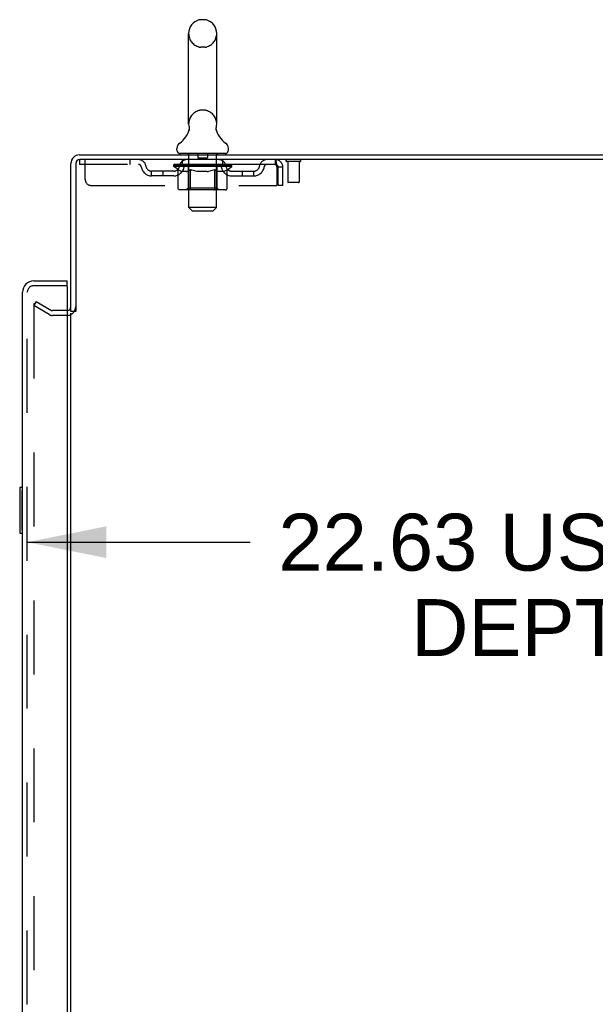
# Model space of a CAD drawing. Header units: inches. Extents: x 0 to 293, y 0 to 190.
# Tile 68 of 71: x 162 to 174, y 122 to 143. Entities that reach past the tile are written whole.
import ezdxf

# ---------------------------------------------------------------- set-up
doc = ezdxf.new("R2010")
doc.units = ezdxf.units.IN
doc.header["$LTSCALE"] = 16.12069
doc.header["$MEASUREMENT"] = 0
doc.linetypes.add('HIDDEN', pattern=[0.2, 0.1, -0.1])
doc.layers.get('0').update_dxf_attribs({"linetype": 'CONTINUOUS'})
for name, color, linetype in [('DEFAULT_2', 8, 'HIDDEN'), ('DIMENSIONS', 7, 'CONTINUOUS'), ('LEFTHAND_DOOR_ASSEMBLY', 7, 'CONTINUOUS'), ('RIGHTHAND_DOOR_ASSEMBLY', 7, 'CONTINUOUS')]:
    doc.layers.add(name, color=color, linetype=linetype)
doc.styles.get("Standard").update_dxf_attribs({"font": 'arial.ttf'})
doc.dimstyles.new('DIMSTYLE_2', dxfattribs={"dimtxt": 1.241379, "dimasz": 1.724138, "dimexe": 0.09, "dimexo": 0.07, "dimgap": 0.036, "dimtad": 0, "dimtih": 1, "dimtoh": 1, "dimzin": 4, "dimdsep": 46, "dimtxsty": 'Standard', "dimblk": '_FILLED', "dimblk1": '_FILLED', "dimblk2": '_FILLED', "dimcen": 0.09, "dimadec": 3, "dimazin": 1, "dimtfac": 1, "dimtdec": 3, "dimtofl": 0, "dimtmove": 0, "dimatfit": 3, "dimldrblk": '_FILLED', "dimfxl": 0, "dimtolj": 1, "dimtzin": 4, "dimarcsym": 0})

# ---------------------------------------------------------------- blocks, each defined once
blk = doc.blocks.new('_FILLED')
at = {"color": 0, "linetype": 'ByBlock'}
blk.add_solid([(0, 0), (-1, 0.2), (-1, -0.2)], dxfattribs=at)
blk = doc.blocks.new('*D2')
at = {"layer": 'DIMENSIONS', "color": 2, "linetype": 'Continuous'}
for p, q in [((161.744, 131.816), (166.612, 131.816)), ((184.369, 131.816), (179.501, 131.816))]:
    blk.add_line(p, q, dxfattribs=at)
at = {"layer": 'DIMENSIONS', "color": 2, "linetype": 'Continuous', "xscale": 1.724137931, "yscale": 1.724137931, "zscale": 1.724137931, "rotation": 180}
blk.add_blockref('_FILLED', (161.744, 131.816), dxfattribs=at)
at = {"layer": 'DIMENSIONS', "color": 2, "linetype": 'Continuous', "xscale": 1.724137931, "yscale": 1.724137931, "zscale": 1.724137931}
blk.add_blockref('_FILLED', (184.369, 131.816), dxfattribs=at)
at = {"layer": 'DIMENSIONS', "color": 2, "linetype": 'Continuous', "insert": (173.057, 132.437), "char_height": 1.24138, "width": 11.64774, "attachment_point": 2, "line_spacing_factor": 0.9}
blk.add_mtext('22.63 USABLE\\PDEPTH', dxfattribs=at)

msp = doc.modelspace()

# ---------------------------------------------------------------- linework, layer by layer
at = {"color": 7, "linetype": 'Continuous'}
for p, q in [((165.617, 143.205), (165.529, 143.205)), ((165.267, 140.93), (165.267, 142.905)), ((165.879, 140.93), (165.879, 142.905)), ((165.867, 140.836), (165.868, 140.841)), ((165.867, 140.831), (165.867, 140.836)), ((165.867, 140.826), (165.867, 140.831)), ((165.867, 140.821), (165.867, 140.826)), ((165.868, 140.816), (165.867, 140.821)), ((165.868, 140.846), (165.869, 140.851)), ((165.868, 140.841), (165.868, 140.846)), ((165.868, 140.811), (165.868, 140.816)), ((165.869, 140.806), (165.868, 140.811)), ((165.87, 140.801), (165.869, 140.806)), ((165.87, 140.856), (165.871, 140.86)), ((165.87, 140.797), (165.87, 140.801)), ((165.871, 140.793), (165.87, 140.797)), ((165.273, 140.787), (165.272, 140.782)), ((165.011, 140.358), (165.011, 140.398)), ((166.136, 140.358), (166.136, 140.398)), ((165.073, 140.289), (165.073, 140.259)), ((166.073, 140.289), (165.073, 140.289)), ((166.073, 140.289), (166.073, 140.259)), ((162.802, 136.842), (162.698, 136.842))]:
    msp.add_line(p, q, dxfattribs=at)
at = {"color": 3, "linetype": 'Continuous'}
for p, q in [((162.887, 140.259), (186.646, 140.259)), ((186.698, 140.155), (162.892, 140.155)), ((162.698, 136.842), (162.698, 140.07)), ((162.802, 140.065), (162.802, 136.842)), ((162.698, 57.707), (162.698, 136.811))]:
    msp.add_line(p, q, dxfattribs=at)
at = {"color": 7, "linetype": 'Continuous'}
for points in [[(165.275, 140.86), (165.276, 140.856), (165.277, 140.851), (165.278, 140.846), (165.278, 140.841), (165.279, 140.836), (165.279, 140.831), (165.279, 140.826), (165.279, 140.821), (165.279, 140.816), (165.278, 140.811), (165.277, 140.806), (165.277, 140.801), (165.276, 140.796), (165.275, 140.791), (165.273, 140.787)], [(165.869, 140.851), (165.87, 140.855), (165.871, 140.86)]]:
    msp.add_lwpolyline(points, dxfattribs=at)
for centre, radius, start, end in [((165.573, 142.905), 0.306, 105.6303, 180), ((165.529, 143.061), 0.144, 90, 105.6303), ((165.617, 143.061), 0.144, 74.3697, 90), ((165.573, 142.905), 0.306, 0, 74.3697), ((164.775, 140.946), 0.523, 304.6624, 347.2389), ((165.573, 140.93), 0.306, 180, 193.2053), ((166.371, 140.946), 0.523, 192.7611, 235.3376), ((165.573, 140.93), 0.306, 346.7947, 360), ((165.154, 140.398), 0.144, 124.6624, 180), ((165.992, 140.398), 0.144, 360, 55.3376), ((162.887, 140.07), 0.085, 94.4898, 175.5102), ((165.08, 140.358), 0.069, 180, 265), ((166.067, 140.358), 0.069, 275, 360)]:
    msp.add_arc(centre, radius, start, end, dxfattribs=at)
at = {"color": 3, "linetype": 'Continuous'}
for centre, radius, start, end in [((162.887, 140.07), 0.189, 90, 180), ((162.892, 140.065), 0.09, 90, 180), ((162.613, 136.948), 0.085, 274.0493, 360)]:
    msp.add_arc(centre, radius, start, end, dxfattribs=at)
at = {"layer": 'DEFAULT_2', "color": 8, "linetype": 'HIDDEN'}
for p, q in [((165.617, 142.605), (165.529, 142.605)), ((165.617, 141.23), (165.529, 141.23)), ((162.886, 140.155), (162.886, 140.051)), ((162.886, 140.155), (162.892, 140.155)), ((163.011, 139.718), (163.011, 140.155)), ((163.986, 140.155), (163.986, 140.051)), ((165.136, 140.051), (165.136, 140.155)), ((165.253, 140.289), (165.253, 140.259)), ((165.273, 139.108), (165.273, 140.259)), ((165.468, 140.279), (165.468, 140.199)), ((165.668, 140.189), (165.478, 140.189)), ((165.678, 140.279), (165.678, 140.199)), ((165.873, 139.108), (165.873, 140.259)), ((165.893, 140.289), (165.893, 140.259)), ((166.011, 140.051), (166.011, 140.155)), ((167.156, 140.155), (167.156, 140.051)), ((167.158, 140.154), (167.156, 140.155)), ((167.156, 140.051), (162.886, 140.051)), ((164.94, 140.004), (164.94, 140.045)), ((164.94, 140.044), (165.246, 140.044)), ((165.037, 139.937), (164.94, 140.004)), ((166.206, 140.004), (164.94, 140.004)), ((164.941, 140.044), (164.941, 140.049)), ((165.061, 140.048), (164.941, 140.049)), ((164.949, 140.045), (164.949, 140.051)), ((164.958, 140.041), (164.958, 140.045)), ((164.958, 140.041), (166.188, 140.041)), ((164.967, 140.041), (164.967, 140.045)), ((164.968, 140.041), (164.968, 140.045)), ((164.978, 140.045), (164.978, 140.051)), ((164.994, 140.041), (164.994, 140.045)), ((164.996, 140.041), (164.996, 140.045)), ((165.025, 140.045), (165.025, 140.051)), ((165.037, 139.53), (165.037, 139.937)), ((165.037, 139.937), (165.052, 139.927)), ((165.039, 140.041), (165.039, 140.045)), ((165.042, 140.041), (165.042, 140.045)), ((165.061, 140.044), (165.061, 140.048)), ((165.088, 140.045), (165.088, 140.051)), ((165.089, 140.041), (165.089, 140.044)), ((165.09, 140.041), (165.09, 140.044)), ((165.093, 140.041), (165.093, 140.044)), ((165.1, 140.041), (165.1, 140.045)), ((165.1, 140.041), (165.1, 140.044)), ((165.104, 140.041), (165.104, 140.045)), ((165.107, 140.041), (165.107, 140.045)), ((165.111, 140.041), (165.111, 140.044)), ((165.126, 140.041), (165.126, 140.044)), ((165.144, 140.041), (165.144, 140.047)), ((165.144, 140.041), (165.144, 140.044)), ((165.165, 140.041), (165.165, 140.044)), ((165.166, 140.045), (165.166, 140.051)), ((165.176, 140.041), (165.176, 140.045)), ((165.18, 140.041), (165.18, 140.045)), ((165.189, 140.041), (165.189, 140.044)), ((165.2, 140.041), (165.2, 140.048)), ((165.216, 140.041), (165.216, 140.044)), ((165.219, 140.041), (165.219, 140.044)), ((165.246, 140.041), (165.246, 140.044)), ((165.313, 140.044), (165.251, 140.044)), ((165.256, 140.045), (165.256, 140.051)), ((165.26, 139.533), (165.26, 140.001)), ((165.263, 140.041), (165.263, 140.045)), ((165.268, 140.041), (165.268, 140.045)), ((165.274, 140.041), (165.274, 140.05)), ((165.278, 140.041), (165.278, 140.044)), ((165.289, 140.041), (165.289, 140.044)), ((165.304, 139.936), (165.289, 139.926)), ((165.304, 139.53), (165.304, 139.936)), ((165.304, 139.936), (165.334, 139.926)), ((165.313, 140.041), (165.313, 140.044)), ((165.388, 140.044), (165.329, 140.044)), ((165.349, 140.041), (165.349, 140.044)), ((165.357, 140.045), (165.357, 140.051)), ((165.36, 140.041), (165.36, 140.045)), ((165.363, 140.041), (165.363, 140.051)), ((165.365, 140.041), (165.365, 140.045)), ((165.373, 140.041), (165.373, 140.045)), ((165.388, 140.041), (165.388, 140.044)), ((165.469, 140.044), (165.414, 140.044)), ((165.427, 140.041), (165.427, 140.044)), ((165.459, 140.044), (165.573, 140.051)), ((165.463, 140.045), (165.463, 140.051)), ((165.464, 140.051), (165.463, 140.051)), ((165.464, 140.045), (165.464, 140.051)), ((165.464, 140.041), (165.464, 140.045)), ((165.468, 140.041), (165.468, 140.045)), ((165.469, 140.041), (165.469, 140.045)), ((165.469, 140.041), (165.469, 140.044)), ((165.552, 140.044), (165.504, 140.044)), ((165.51, 140.041), (165.51, 140.044)), ((165.552, 140.041), (165.552, 140.044)), ((165.571, 140.045), (165.57, 140.045)), ((165.57, 140.041), (165.57, 140.045)), ((165.571, 140.041), (165.571, 140.045)), ((165.573, 140.045), (165.573, 140.051)), ((165.573, 140.051), (165.688, 140.044)), ((165.576, 140.041), (165.576, 140.045)), ((165.576, 140.041), (165.576, 140.045)), ((165.576, 140.045), (165.576, 140.045)), ((165.594, 140.041), (165.594, 140.044)), ((165.594, 140.044), (165.642, 140.044)), ((165.637, 140.041), (165.637, 140.044)), ((165.677, 140.041), (165.677, 140.045)), ((165.678, 140.041), (165.678, 140.044)), ((165.678, 140.044), (165.732, 140.044)), ((165.679, 140.041), (165.679, 140.045)), ((165.683, 140.045), (165.683, 140.051)), ((165.683, 140.045), (165.683, 140.051)), ((165.683, 140.051), (165.683, 140.051)), ((165.683, 140.041), (165.683, 140.045)), ((165.719, 140.041), (165.719, 140.044)), ((165.758, 140.041), (165.758, 140.044)), ((165.758, 140.044), (165.817, 140.044)), ((165.773, 140.041), (165.773, 140.045)), ((165.781, 140.041), (165.781, 140.045)), ((165.784, 140.041), (165.784, 140.051)), ((165.786, 140.041), (165.786, 140.045)), ((165.79, 140.045), (165.79, 140.051)), ((165.797, 140.041), (165.797, 140.044)), ((165.839, 139.935), (165.811, 139.926)), ((165.833, 140.041), (165.833, 140.044)), ((165.833, 140.044), (165.895, 140.044)), ((165.839, 139.53), (165.839, 139.935)), ((165.839, 139.935), (165.854, 139.926)), ((165.857, 140.041), (165.857, 140.044)), ((165.868, 140.041), (165.868, 140.044)), ((165.872, 140.041), (165.872, 140.05)), ((165.878, 140.041), (165.878, 140.045)), ((165.883, 140.041), (165.883, 140.045)), ((165.886, 139.533), (165.886, 140.001)), ((165.89, 140.045), (165.89, 140.051)), ((165.9, 140.041), (165.9, 140.044)), ((165.9, 140.044), (166.101, 140.044)), ((165.927, 140.041), (165.927, 140.044)), ((165.93, 140.041), (165.93, 140.044)), ((165.946, 140.041), (165.946, 140.048)), ((165.957, 140.041), (165.957, 140.044)), ((165.966, 140.041), (165.966, 140.045)), ((165.97, 140.041), (165.97, 140.045)), ((165.98, 140.045), (165.98, 140.051)), ((165.982, 140.041), (165.982, 140.044)), ((166.002, 140.041), (166.002, 140.047)), ((166.002, 140.041), (166.002, 140.044)), ((166.021, 140.041), (166.021, 140.044)), ((166.035, 140.041), (166.035, 140.044)), ((166.039, 140.041), (166.039, 140.045)), ((166.042, 140.041), (166.042, 140.045)), ((166.046, 140.041), (166.046, 140.045)), ((166.046, 140.041), (166.046, 140.044)), ((166.053, 140.041), (166.053, 140.044)), ((166.056, 140.041), (166.056, 140.044)), ((166.057, 140.041), (166.057, 140.044)), ((166.058, 140.045), (166.058, 140.051)), ((166.107, 139.935), (166.093, 139.926)), ((166.104, 140.041), (166.104, 140.045)), ((166.107, 140.041), (166.107, 140.045)), ((166.107, 139.935), (166.206, 140.004)), ((166.107, 139.53), (166.107, 139.935)), ((166.122, 140.045), (166.122, 140.051)), ((166.15, 140.041), (166.15, 140.045)), ((166.152, 140.041), (166.152, 140.045)), ((166.168, 140.045), (166.168, 140.051)), ((166.178, 140.041), (166.178, 140.045)), ((166.179, 140.041), (166.179, 140.045)), ((166.188, 140.041), (166.188, 140.045)), ((166.197, 140.045), (166.197, 140.051)), ((166.206, 140.004), (166.206, 140.051)), ((167.184, 140.002), (167.189, 139.988)), ((167.189, 139.988), (167.189, 139.593)), ((167.219, 139.593), (167.219, 139.988)), ((167.323, 139.988), (167.219, 139.988)), ((167.323, 139.593), (167.323, 139.988)), ((167.694, 140.112), (167.41, 140.112)), ((167.428, 140.112), (167.428, 139.665)), ((167.676, 140.112), (167.676, 139.665)), ((164.459, 139.8), (164.459, 139.904)), ((164.942, 139.904), (164.459, 139.904)), ((164.942, 139.8), (164.459, 139.8)), ((164.709, 139.8), (164.709, 139.904)), ((165.066, 139.918), (165.052, 139.927)), ((165.081, 139.91), (165.066, 139.918)), ((165.095, 139.903), (165.081, 139.91)), ((165.11, 139.897), (165.095, 139.903)), ((165.124, 139.893), (165.11, 139.897)), ((165.218, 139.893), (165.124, 139.893)), ((165.218, 139.893), (165.232, 139.897)), ((165.246, 139.903), (165.232, 139.897)), ((165.261, 139.91), (165.246, 139.903)), ((165.275, 139.918), (165.26, 139.91)), ((165.29, 139.926), (165.275, 139.917)), ((165.362, 139.918), (165.333, 139.926)), ((165.391, 139.91), (165.362, 139.918)), ((165.419, 139.903), (165.39, 139.91)), ((165.446, 139.898), (165.418, 139.903)), ((165.474, 139.893), (165.446, 139.898)), ((165.672, 139.893), (165.474, 139.893)), ((165.672, 139.893), (165.7, 139.897)), ((165.727, 139.903), (165.699, 139.897)), ((165.755, 139.91), (165.727, 139.903)), ((165.783, 139.917), (165.754, 139.91)), ((165.811, 139.926), (165.782, 139.917)), ((165.868, 139.917), (165.853, 139.926)), ((165.881, 139.91), (165.867, 139.917)), ((165.895, 139.903), (165.881, 139.91)), ((165.908, 139.898), (165.895, 139.903)), ((165.922, 139.893), (165.908, 139.898)), ((166.026, 139.893), (165.922, 139.893)), ((166.026, 139.893), (166.039, 139.898)), ((166.052, 139.903), (166.039, 139.897)), ((166.066, 139.91), (166.052, 139.903)), ((166.079, 139.917), (166.066, 139.91)), ((166.093, 139.926), (166.079, 139.917)), ((166.205, 139.904), (166.688, 139.904)), ((166.205, 139.8), (166.688, 139.8)), ((166.438, 139.8), (166.438, 139.904)), ((166.688, 139.8), (166.688, 139.904)), ((163.136, 139.593), (167.189, 139.593)), ((165.26, 139.533), (165.221, 139.493)), ((165.886, 139.533), (165.26, 139.533)), ((165.835, 139.506), (165.836, 139.51)), ((165.886, 139.533), (165.926, 139.493)), ((167.323, 139.593), (167.219, 139.593)), ((167.666, 139.655), (167.438, 139.655)), ((166.064, 139.493), (165.08, 139.493)), ((165.823, 139.494), (165.826, 139.495)), ((165.826, 139.495), (165.828, 139.497)), ((165.828, 139.497), (165.83, 139.5)), ((165.342, 139.039), (165.273, 139.108)), ((165.873, 139.108), (165.273, 139.108)), ((165.804, 139.039), (165.873, 139.108)), ((165.342, 139.039), (165.804, 139.039)), ((161.938, 137.064), (161.886, 136.974)), ((161.886, 136.994), (161.886, 57.525)), ((162.225, 136.778), (161.886, 136.974)), ((161.938, 137.064), (162.277, 136.868)), ((162.613, 136.863), (162.294, 136.863)), ((162.613, 136.759), (162.294, 136.759))]:
    msp.add_line(p, q, dxfattribs=at)
for points in [[(167.158, 140.154), (167.161, 140.151), (167.163, 140.146), (167.166, 140.139), (167.168, 140.13), (167.17, 140.119), (167.173, 140.106), (167.175, 140.092), (167.177, 140.077), (167.18, 140.061), (167.182, 140.043), (167.184, 140.025), (167.187, 140.007), (167.189, 139.988)], [(167.163, 140.048), (167.161, 140.05), (167.158, 140.051), (167.156, 140.051)], [(167.163, 140.048), (167.166, 140.045), (167.168, 140.042), (167.17, 140.037), (167.173, 140.033), (167.175, 140.027), (167.177, 140.022), (167.18, 140.016), (167.182, 140.009), (167.184, 140.002)], [(165.08, 139.493), (165.074, 139.493), (165.069, 139.494), (165.064, 139.495), (165.059, 139.497), (165.055, 139.5), (165.05, 139.503), (165.047, 139.506), (165.043, 139.51), (165.04, 139.515), (165.038, 139.519), (165.037, 139.525), (165.037, 139.53)], [(165.326, 139.493), (165.323, 139.493), (165.321, 139.494), (165.318, 139.495), (165.316, 139.497), (165.313, 139.5), (165.311, 139.503), (165.309, 139.506), (165.308, 139.51), (165.306, 139.515), (165.305, 139.519), (165.305, 139.525), (165.304, 139.53)], [(165.83, 139.5), (165.833, 139.503), (165.835, 139.506), (165.836, 139.51), (165.838, 139.515)], [(165.838, 139.515), (165.839, 139.519), (165.839, 139.525), (165.839, 139.53)], [(165.839, 139.519), (165.839, 139.525), (165.839, 139.53)], [(166.064, 139.493), (166.069, 139.493), (166.075, 139.494), (166.08, 139.495), (166.084, 139.497), (166.089, 139.5), (166.093, 139.503), (166.097, 139.506), (166.101, 139.51), (166.103, 139.515), (166.105, 139.519), (166.107, 139.525), (166.107, 139.53)], [(165.818, 139.493), (165.821, 139.493), (165.823, 139.494)], [(161.903, 137.014), (161.901, 137.014), (161.899, 137.013), (161.897, 137.013), (161.896, 137.012), (161.894, 137.011), (161.892, 137.009), (161.891, 137.008), (161.889, 137.006), (161.888, 137.004), (161.887, 137.002), (161.887, 137), (161.886, 136.998), (161.886, 136.996), (161.886, 136.994)], [(161.911, 137.012), (161.909, 137.012), (161.907, 137.013), (161.905, 137.013), (161.903, 137.014), (161.903, 137.014)]]:
    msp.add_lwpolyline(points, dxfattribs=at)
for centre, radius, start, end in [((165.573, 142.905), 0.306, 180, 254.3697), ((165.573, 142.905), 0.306, 285.6303, 360), ((165.529, 142.748), 0.144, 254.3697, 270), ((165.617, 142.748), 0.144, 270, 285.6303), ((165.573, 140.93), 0.306, 105.6303, 180), ((165.529, 141.086), 0.144, 90, 105.6303), ((165.617, 141.086), 0.144, 74.3697, 90), ((165.573, 140.93), 0.306, 0, 74.3697), ((164.169, 139.988), 0.167, 8.0716, 90), ((165.231, 139.988), 0.167, 90, 171.9284), ((165.08, 140.358), 0.069, 265, 270), ((165.243, 140.259), 0.03, 0, 90), ((165.458, 140.279), 0.01, 0, 90), ((165.478, 140.199), 0.01, 180, 270), ((165.668, 140.199), 0.01, 270, 360), ((165.688, 140.279), 0.01, 90, 180), ((165.903, 140.259), 0.03, 90, 180), ((165.916, 139.988), 0.167, 8.0716, 90), ((166.067, 140.358), 0.069, 270, 275), ((166.977, 139.988), 0.167, 90, 171.9284), ((167.156, 139.988), 0.167, 0, 90), ((167.41, 140.134), 0.0215, 90, 270), ((167.694, 140.134), 0.0215, 270, 90), ((164.17, 139.989), 0.0625, 7.9863, 90), ((164.459, 140.029), 0.229, 187.9863, 270), ((164.459, 140.029), 0.125, 188.0716, 270), ((164.942, 140.029), 0.125, 270, 351.9284), ((164.942, 140.029), 0.229, 270, 352.0137), ((165.23, 139.989), 0.0625, 90, 172.0137), ((165.221, 140.001), 0.0398, 0, 90), ((165.926, 140.001), 0.0398, 90, 180), ((165.916, 139.989), 0.0625, 7.9863, 90), ((166.205, 140.029), 0.229, 187.9863, 270), ((166.205, 140.029), 0.125, 188.0716, 270), ((166.688, 140.029), 0.125, 270, 351.9284), ((166.688, 140.029), 0.229, 270, 352.0137), ((166.976, 139.989), 0.0625, 90, 172.0137), ((167.156, 139.988), 0.063, 0, 90), ((163.136, 139.718), 0.125, 180, 270), ((167.438, 139.665), 0.01, 180, 270), ((167.666, 139.665), 0.01, 270, 360), ((162.613, 136.948), 0.189, 270, 360), ((162.294, 136.896), 0.137, 240, 270), ((162.294, 136.896), 0.033, 240, 270), ((162.613, 136.948), 0.085, 270, 274.0493)]:
    msp.add_arc(centre, radius, start, end, dxfattribs=at)
for centre, major_axis, ratio, start_param, end_param in [((165.573, 140.051), (0.633, 0.007), 0.05963, 9.249616, 9.431313), ((165.573, 140.051), (0.633, 0), 0.060556, -3.083241, -2.96706), ((165.573, 140.051), (0.633, 0.013), 0.05688, 2.791345, 2.965878), ((164.964, 140.039), (0.198, -0.002), 0.05963, 0.605815, 1.645666), ((164.896, 140.039), (0.198, 0.002), 0.05963, 0.25549, 1.295341), ((165.573, 140.051), (0.633, -0.007), 0.05963, -2.96643, -2.791898), ((164.896, 140.033), (0.198, 0.004), 0.05688, 1.20151, 1.294789), ((164.964, 140.033), (0.198, 0), 0.060556, 1.551758, 1.645036), ((164.92, 140.033), (0.198, 0.002), 0.05963, 1.170259, 1.376596), ((164.965, 140.035), (0.164, 0.002), 0.05963, 1.065228, 1.614276), ((164.946, 140.035), (0.164, 0.003), 0.05688, 0.890143, 1.43919), ((165.004, 140.035), (0.164, 0), 0.060556, 1.240391, 1.789438), ((165.573, 140.051), (0.633, 0.019), 0.052395, 2.616403, 2.790936), ((165.027, 140.039), (0.198, -0.004), 0.05688, 0.7809, 1.820751), ((164.892, 140.039), (0.198, 0.004), 0.05688, 0.080405, 1.120256), ((165.573, 140.051), (0.633, -0.013), 0.05688, -2.791345, -2.616812), ((164.892, 140.033), (0.198, 0.006), 0.052395, 1.026568, 1.119847), ((165.027, 140.033), (0.198, -0.002), 0.05963, 1.72692, 1.820198), ((164.945, 140.035), (0.164, 0.005), 0.052395, 0.715201, 1.264248), ((165.059, 140.035), (0.164, -0.002), 0.05963, 1.415553, 1.9646), ((165.573, 140.051), (0.633, 0.025), 0.046319, 2.441654, 2.616187), ((165.106, 140.039), (0.198, -0.006), 0.052395, 0.955842, 1.995693), ((164.909, 140.039), (0.198, 0.006), 0.052395, -0.094537, 0.945314), ((165.573, 140.051), (0.633, -0.019), 0.052395, -2.616403, -2.44187), ((164.909, 140.033), (0.198, 0.008), 0.046319, 0.851819, 0.945098), ((165.106, 140.033), (0.198, -0.004), 0.05688, 1.902006, 1.995284), ((164.963, 140.035), (0.164, 0.006), 0.046319, 0.540452, 1.089499), ((165.13, 140.035), (0.164, -0.003), 0.05688, 1.590638, 2.139686), ((164.92, 140.039), (0.198, 0), 0.060556, 0.430652, 0.777569), ((165.573, 140.051), (0.633, 0.029), 0.038841, 2.267123, 2.441656), ((165.2, 140.039), (0.198, -0.008), 0.046319, 1.130591, 2.170442), ((165.573, 140.051), (0.633, -0.025), 0.046319, -2.441654, -2.267121), ((164.946, 140.039), (0.198, 0.008), 0.046319, -0.269286, 0.770565), ((164.946, 140.033), (0.198, 0.009), 0.038841, 0.677289, 0.770567), ((165.2, 140.033), (0.198, -0.006), 0.052395, 2.076947, 2.170226), ((165, 140.035), (0.164, 0.008), 0.038841, 0.365921, 0.914969), ((165.215, 140.035), (0.164, -0.005), 0.052395, 1.76558, 2.314627), ((165.573, 140.051), (0.633, 0.033), 0.030195, 2.09281, 2.267343), ((165.304, 140.039), (0.198, -0.009), 0.038841, 1.305122, 2.344973), ((165.573, 140.051), (0.633, -0.029), 0.038841, -2.267123, -2.092591), ((165.002, 140.039), (0.198, 0.009), 0.038841, -0.443817, 0.596034), ((165.002, 140.033), (0.198, 0.01), 0.030195, 0.502975, 0.596254), ((165.304, 140.033), (0.198, -0.008), 0.046319, 2.251696, 2.344975), ((165.055, 140.035), (0.164, 0.009), 0.030195, 0.191608, 0.740655), ((165.31, 140.035), (0.164, -0.006), 0.046319, 1.940329, 2.489376), ((165.076, 140.039), (0.198, 0.01), 0.030195, -0.61813, 0.421721), ((165.573, 140.051), (0.633, 0.036), 0.020645, 1.918687, 2.09322), ((165.417, 140.039), (0.198, -0.01), 0.030195, 1.479435, 2.519286), ((165.573, 140.051), (0.633, -0.033), 0.030195, -2.09281, -1.918277), ((165.076, 140.033), (0.198, 0.011), 0.020645, 0.328852, 0.422131), ((165.417, 140.033), (0.198, -0.009), 0.038841, 2.426227, 2.519505), ((165.125, 140.035), (0.164, 0.009), 0.020645, 0.017485, 0.566532), ((165.414, 140.035), (0.164, -0.008), 0.038841, 2.11486, 2.663907), ((165.164, 140.039), (0.198, 0.011), 0.020645, -0.792253, 0.247598), ((165.573, 140.051), (0.633, 0.038), 0.010478, 1.744704, 1.919237), ((165.535, 140.039), (0.198, -0.011), 0.020645, 1.653558, 2.693409), ((165.573, 140.051), (0.633, -0.036), 0.020645, -1.918687, -1.744154), ((165.164, 140.033), (0.198, 0.012), 0.010478, 0.154869, 0.248148), ((165.535, 140.033), (0.198, -0.01), 0.030195, 2.60054, 2.693819), ((165.208, 140.035), (0.164, 0.01), 0.010478, 6.126688, 6.675735), ((165.522, 140.035), (0.164, -0.009), 0.030195, 2.289173, 2.83822), ((165.266, 140.039), (0.198, 0.012), 0.010478, -0.966236, -0.000846), ((165.654, 140.039), (0.198, -0.012), 0.010478, 1.827541, 2.867392), ((165.573, 140.051), (0.633, -0.038), 0.010478, -1.744704, -1.570171), ((165.654, 140.033), (0.198, -0.011), 0.020645, 2.774664, 2.867942), ((165.632, 140.035), (0.164, -0.009), 0.020645, 2.463296, 3.012344), ((165.492, 140.039), (0.198, 0.012), 0.010478, 0.274201, 1.314052), ((165.406, 140.035), (0.164, 0.01), 0.010478, -0.000483, 0.504314), ((165.376, 140.033), (0.198, 0.012), 0.010478, 0.099668, 0.192946), ((165.573, 140.051), (0.633, 0.038), 0.010478, -1.571421, -1.396888), ((165.77, 140.033), (0.198, -0.012), 0.010478, 2.948646, 3.041925), ((165.74, 140.035), (0.164, -0.01), 0.010478, 2.637279, 3.142076), ((165.611, 140.039), (0.198, 0.011), 0.020645, 0.448184, 1.488034), ((165.514, 140.035), (0.164, 0.009), 0.020645, 0.129249, 0.678296), ((165.492, 140.033), (0.198, 0.011), 0.020645, 0.273651, 0.366929), ((165.573, 140.051), (0.633, 0.036), 0.020645, -1.397439, -1.222906), ((165.881, 140.039), (0.198, -0.012), 0.010478, -3.140747, -2.175357), ((165.573, 140.051), (0.633, -0.038), 0.010478, 1.222355, 1.396888), ((165.729, 140.039), (0.198, 0.01), 0.030195, 0.622307, 1.662158), ((165.624, 140.035), (0.164, 0.009), 0.030195, 0.303372, 0.852419), ((165.938, 140.035), (0.164, -0.01), 0.010478, 2.749043, 3.29809), ((165.982, 140.039), (0.198, -0.011), 0.020645, 2.893995, 3.933846), ((165.611, 140.033), (0.198, 0.01), 0.030195, 0.447774, 0.541052), ((165.982, 140.033), (0.198, -0.012), 0.010478, 2.893445, 2.986723), ((165.573, 140.051), (0.633, 0.033), 0.030195, -1.223315, -1.048783), ((165.573, 140.051), (0.633, -0.036), 0.020645, 1.048373, 1.222906), ((165.842, 140.039), (0.198, 0.009), 0.038841, 0.79662, 1.836471), ((165.732, 140.035), (0.164, 0.008), 0.038841, 0.477686, 1.026733), ((166.021, 140.035), (0.164, -0.009), 0.020645, 2.57506, 3.124108), ((166.07, 140.039), (0.198, -0.01), 0.030195, 2.719872, 3.759723), ((165.947, 140.039), (0.198, 0.008), 0.046319, 0.971151, 2.011002), ((165.729, 140.033), (0.198, 0.009), 0.038841, 0.622087, 0.715366), ((166.07, 140.033), (0.198, -0.011), 0.020645, 2.719462, 2.812741), ((165.573, 140.051), (0.633, 0.029), 0.038841, -1.049002, -0.874469), ((165.573, 140.051), (0.633, -0.033), 0.030195, 0.87425, 1.048783), ((165.836, 140.035), (0.164, 0.006), 0.046319, 0.652216, 1.201263), ((166.04, 140.039), (0.198, 0.006), 0.052395, 1.1459, 2.185751), ((166.092, 140.035), (0.164, -0.009), 0.030195, 2.400937, 2.949985), ((166.144, 140.039), (0.198, -0.009), 0.038841, 2.545558, 3.585409), ((165.931, 140.035), (0.164, 0.005), 0.052395, 0.826965, 1.376012), ((165.842, 140.033), (0.198, 0.008), 0.046319, 0.796618, 0.889896), ((166.144, 140.033), (0.198, -0.01), 0.030195, 2.545339, 2.638617), ((166.119, 140.039), (0.198, 0.004), 0.05688, 1.320842, 2.360692), ((165.573, 140.051), (0.633, 0.025), 0.046319, -0.874471, -0.699939), ((165.573, 140.051), (0.633, -0.029), 0.038841, 0.699936, 0.874469), ((166.2, 140.039), (0.198, -0.008), 0.046319, 2.371028, 3.410879), ((166.146, 140.035), (0.164, -0.008), 0.038841, 2.226624, 2.775671), ((166.182, 140.039), (0.198, 0.002), 0.05963, 1.495927, 2.535778), ((166.016, 140.035), (0.164, 0.003), 0.05688, 1.001907, 1.550954), ((166.237, 140.039), (0.198, -0.006), 0.052395, 2.196279, 3.23613), ((165.947, 140.033), (0.198, 0.006), 0.052395, 0.971367, 1.064645), ((166.183, 140.035), (0.164, -0.006), 0.046319, 2.052093, 2.601141), ((166.226, 140.039), (0.198, 0), 0.060556, 1.671089, 2.71094), ((166.2, 140.033), (0.198, -0.009), 0.038841, 2.371026, 2.464304), ((166.254, 140.039), (0.198, -0.004), 0.05688, 2.021337, 3.061188), ((165.573, 140.051), (0.633, 0.019), 0.052395, -0.699723, -0.52519), ((165.573, 140.051), (0.633, -0.025), 0.046319, 0.525406, 0.699939), ((166.251, 140.039), (0.198, -0.002), 0.05963, 1.846251, 2.886102), ((166.087, 140.035), (0.164, 0.002), 0.05963, 1.176993, 1.72604), ((166.201, 140.035), (0.164, -0.005), 0.052395, 1.877344, 2.426392), ((166.143, 140.035), (0.164, 0), 0.060556, 1.352155, 1.901202), ((166.201, 140.035), (0.164, -0.003), 0.05688, 1.702402, 2.25145), ((166.181, 140.035), (0.164, -0.002), 0.05963, 1.527317, 2.076364), ((166.04, 140.033), (0.198, 0.004), 0.05688, 1.146309, 1.239587), ((166.237, 140.033), (0.198, -0.008), 0.046319, 2.196495, 2.289773), ((165.573, 140.051), (0.633, 0.013), 0.05688, -0.524781, -0.350248), ((165.573, 140.051), (0.633, -0.019), 0.052395, 0.350657, 0.52519), ((166.119, 140.033), (0.198, 0.002), 0.05963, 1.321394, 1.414673), ((166.254, 140.033), (0.198, -0.006), 0.052395, 2.021746, 2.115024), ((165.573, 140.051), (0.633, 0.007), 0.05963, -0.349695, -0.175162), ((165.573, 140.051), (0.633, -0.013), 0.05688, 0.175715, 0.350248), ((166.182, 140.033), (0.198, 0), 0.060556, 1.496556, 1.589835), ((166.251, 140.033), (0.198, -0.004), 0.05688, 1.846804, 1.940083), ((166.226, 140.033), (0.198, -0.002), 0.05963, 1.671719, 1.764997), ((165.573, 140.051), (0.633, 0), 0.060556, -0.174533, 0), ((165.573, 140.051), (0.633, -0.007), 0.05963, 0.000629, 0.175162)]:
    msp.add_ellipse(centre, major_axis=major_axis, ratio=ratio, start_param=start_param, end_param=end_param, dxfattribs=at)
at = {"layer": 'LEFTHAND_DOOR_ASSEMBLY', "color": 8, "linetype": 'HIDDEN'}
for p, q in [((162.599, 137.405), (161.887, 137.405)), ((161.744, 57.256), (161.744, 137.263))]:
    msp.add_line(p, q, dxfattribs=at)
msp.add_arc((161.887, 137.263), 0.142, 90, 180, dxfattribs=at)
at = {"layer": 'RIGHTHAND_DOOR_ASSEMBLY', "color": 3, "linetype": 'Continuous'}
for p, q in [((161.887, 137.509), (162.619, 137.509)), ((162.619, 137.385), (162.619, 57.133)), ((161.64, 57.256), (161.64, 137.263))]:
    msp.add_line(p, q, dxfattribs=at)
at = {"layer": 'RIGHTHAND_DOOR_ASSEMBLY', "color": 8, "linetype": 'HIDDEN'}
for p, q in [((162.599, 137.405), (161.887, 137.405)), ((161.744, 57.256), (161.744, 137.263))]:
    msp.add_line(p, q, dxfattribs=at)
at = {"layer": 'RIGHTHAND_DOOR_ASSEMBLY', "color": 7, "linetype": 'Continuous'}
for p, q in [((162.619, 137.405), (162.599, 137.405)), ((162.619, 137.405), (162.619, 137.509)), ((161.58, 132.994), (161.58, 132.024)), ((161.64, 133.009), (161.595, 133.009)), ((161.627, 132.909), (161.627, 132.109)), ((161.595, 132.009), (161.64, 132.009))]:
    msp.add_line(p, q, dxfattribs=at)
for points in [[(161.625, 132.945), (161.626, 132.94), (161.626, 132.934), (161.626, 132.928), (161.627, 132.922), (161.627, 132.915), (161.627, 132.909)], [(161.627, 132.109), (161.627, 132.103), (161.627, 132.097), (161.626, 132.091), (161.626, 132.085), (161.626, 132.079), (161.625, 132.073)]]:
    msp.add_lwpolyline(points, dxfattribs=at)
at = {"layer": 'RIGHTHAND_DOOR_ASSEMBLY', "color": 3, "linetype": 'Continuous'}
for centre, radius, start, end in [((161.887, 137.263), 0.246, 90, 180), ((162.599, 137.385), 0.02, 0, 90)]:
    msp.add_arc(centre, radius, start, end, dxfattribs=at)
at = {"layer": 'RIGHTHAND_DOOR_ASSEMBLY', "color": 8, "linetype": 'HIDDEN'}
msp.add_arc((161.887, 137.263), 0.142, 90, 180, dxfattribs=at)
at = {"layer": 'RIGHTHAND_DOOR_ASSEMBLY', "color": 7, "linetype": 'Continuous'}
for centre, radius, start, end in [((161.804, 137.119), 0.26, 87.3882, 90), ((161.595, 132.994), 0.015, 90, 180), ((161.625, 132.994), 0.015, 0, 90), ((161.595, 132.024), 0.015, 180, 270), ((161.625, 132.024), 0.015, 270, 360)]:
    msp.add_arc(centre, radius, start, end, dxfattribs=at)

# ---------------------------------------------------------------- dimensions: what is measured, and where the dimension line sits
at = {"layer": 'DIMENSIONS', "color": 2, "linetype": 'Continuous'}
dim = msp.add_linear_dim(base=(184.369110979, 131.816383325), p1=(161.744110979, 57.113191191), p2=(184.369110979, 60.290441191), text='<> USABLE\\PDEPTH', dimstyle='DIMSTYLE_2', dxfattribs=at)
dim.commit()
dim.dimension.update_dxf_attribs({"geometry": '*D2', "text_midpoint": (173.056610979, 130.885348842), "dimtype": 160})

doc.saveas('drawing.dxf')
